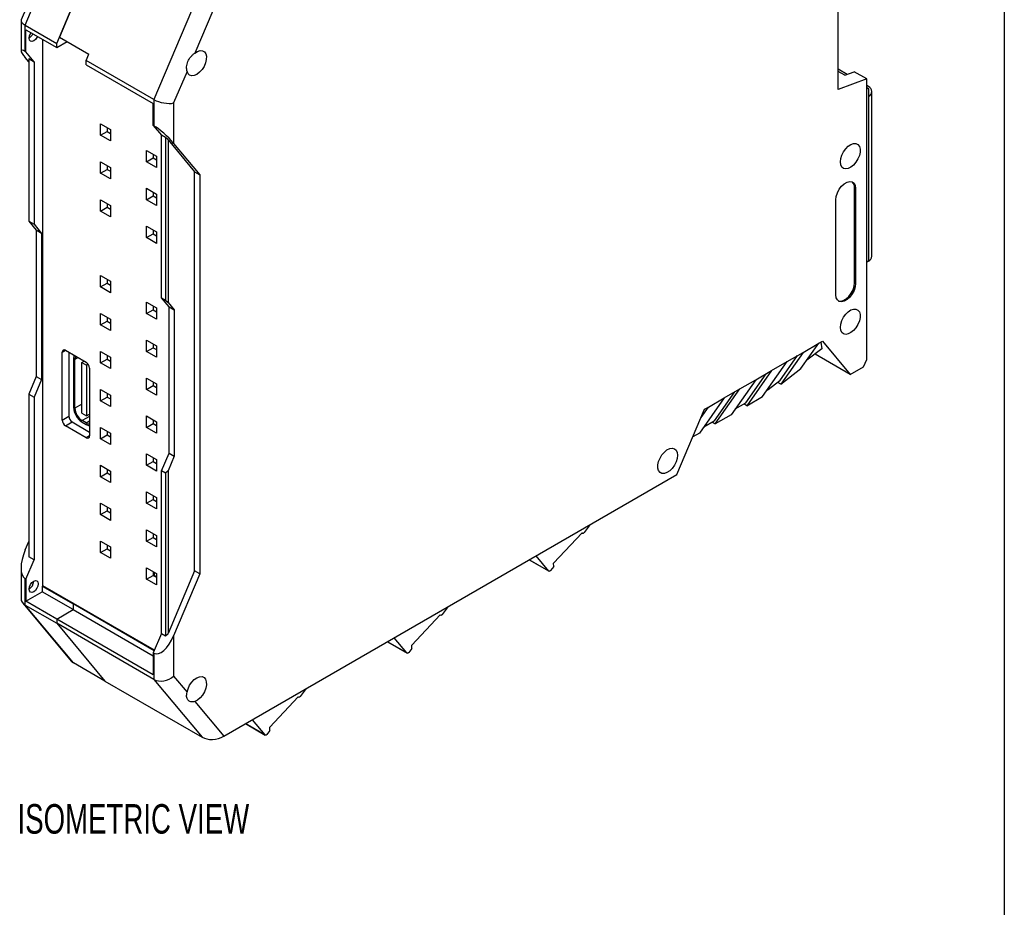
# Model space of a CAD drawing. Header units: millimetres. Extents: x 6 to 273, y 6 to 210.
# Tile 4 of 5: x 202 to 273, y 101 to 164. Entities that reach past the tile are written whole.
import ezdxf

# ---------------------------------------------------------------- set-up
doc = ezdxf.new("R2010")
doc.units = ezdxf.units.MM
doc.layers.add('DIMENSIONS', color=140, linetype='Continuous', lineweight=25)
doc.layers.add('TEXT', color=140, linetype='Continuous', lineweight=25)
doc.styles.add('SLDTEXTSTYLE0', font='TXT', dxfattribs={"width": 0.7})

msp = doc.modelspace()

# ---------------------------------------------------------------- linework, layer by layer
for p, q in [((206.0276, 172.666), (202.512, 164.385)), ((202.7922, 163.9853), (206.2515, 172.1336)), ((261.1285, 159.3683), (261.1285, 171.3986)), ((205.0549, 162.6791), (208.5142, 170.8274)), ((208.5142, 170.8274), (205.248, 163.1339)), ((215.491, 166.7997), (212.0317, 158.6514)), ((217.0412, 166.8783), (214.9672, 161.9929)), ((202.4993, 164.3227), (202.4993, 162.1472)), ((202.7922, 163.9853), (205.0549, 162.6791)), ((202.7922, 162.1073), (202.7922, 163.9853)), ((202.8393, 162.0801), (202.8393, 163.6587)), ((202.8393, 163.6587), (205.0549, 162.3797)), ((204.065, 123.7842), (204.065, 162.9511)), ((205.0549, 162.3797), (205.8047, 162.8125)), ((205.0549, 162.3797), (205.0549, 162.6791)), ((205.248, 163.1339), (207.3693, 161.9092)), ((202.8393, 162.0801), (202.7922, 162.1073)), ((203.4286, 161.3724), (202.8393, 162.0801)), ((207.1762, 161.4544), (207.3693, 161.9092)), ((203.0514, 161.355), (202.7922, 161.6663)), ((203.0514, 161.5901), (203.4286, 161.3724)), ((203.0514, 161.5901), (203.0514, 149.9271)), ((203.4286, 161.3724), (203.4286, 149.7094)), ((212.0317, 158.6514), (207.1762, 161.4544)), ((207.1762, 161.155), (207.1762, 161.4544)), ((207.1762, 161.155), (211.9846, 158.3793)), ((214.4083, 160.6765), (213.4459, 158.4096)), ((261.7774, 160.4625), (261.1285, 160.8371)), ((261.5999, 160.3961), (261.1285, 160.6683)), ((261.5999, 160.3961), (262.2834, 160.6516)), ((263.1791, 160.1345), (262.2834, 160.6516)), ((263.1791, 160.1345), (261.1285, 159.3683)), ((263.1791, 140.0192), (263.1791, 160.1345)), ((263.2969, 159.5852), (263.1791, 159.6533)), ((263.2969, 159.422), (263.1791, 159.4901)), ((263.1791, 159.4643), (263.2969, 159.422)), ((263.2969, 159.422), (263.2969, 158.8777)), ((263.5508, 147.4188), (263.5508, 159.2315)), ((211.9846, 156.8006), (211.9846, 158.3793)), ((212.0317, 158.6514), (212.0317, 156.7734)), ((213.4459, 158.4096), (213.4459, 155.516)), ((263.2969, 158.8777), (263.2969, 147.0651)), ((208.2106, 156.9159), (208.9232, 156.5046)), ((208.2106, 156.0994), (208.2106, 156.9159)), ((208.2106, 156.0994), (208.682, 156.3715)), ((208.682, 156.6438), (208.682, 156.3715)), ((208.682, 156.3715), (208.9232, 156.2323)), ((208.9232, 156.5046), (208.9232, 155.688)), ((211.9846, 156.8006), (212.0317, 156.7734)), ((211.9846, 156.8006), (212.5738, 156.093)), ((208.9232, 155.688), (208.2106, 156.0994)), ((212.8567, 155.9297), (212.5738, 156.093)), ((212.5738, 144.43), (212.5738, 156.093)), ((213.0452, 155.7621), (212.8567, 155.9297)), ((212.8567, 155.9297), (212.8567, 144.2667)), ((213.0452, 155.7621), (214.9544, 153.4693)), ((213.0452, 155.7621), (213.0452, 144.099)), ((213.4459, 155.516), (215.3315, 153.2516)), ((211.5104, 155.011), (212.223, 154.5996)), ((211.5104, 154.1944), (211.5104, 155.011)), ((211.9818, 154.7388), (211.9818, 154.4666)), ((208.2106, 154.1941), (208.9232, 153.7828)), ((208.2106, 153.3776), (208.2106, 154.1941)), ((211.5104, 154.1944), (211.9818, 154.4666)), ((212.223, 153.7831), (211.5104, 154.1944)), ((211.9818, 154.4666), (212.223, 154.3274)), ((212.223, 154.5996), (212.223, 153.7831)), ((208.2106, 153.3776), (208.682, 153.6497)), ((208.9232, 152.9662), (208.2106, 153.3776)), ((208.682, 153.922), (208.682, 153.6497)), ((208.682, 153.6497), (208.9232, 153.5105)), ((208.9232, 153.7828), (208.9232, 152.9662)), ((214.9544, 153.4693), (215.3315, 153.2516)), ((214.9544, 124.8569), (214.9544, 153.4693)), ((215.3315, 153.2516), (215.3315, 124.6392)), ((211.5104, 152.2892), (212.223, 151.8778)), ((211.5104, 151.4726), (211.5104, 152.2892)), ((211.9818, 152.017), (211.9818, 151.7448)), ((262.307, 152.3187), (262.3777, 152.2778)), ((262.307, 145.5142), (262.307, 152.3187)), ((262.3777, 152.2778), (262.3777, 145.4733)), ((208.2106, 151.4723), (208.9232, 151.061)), ((208.2106, 150.6558), (208.2106, 151.4723)), ((208.682, 151.2002), (208.682, 150.9279)), ((211.5104, 151.4726), (211.9818, 151.7448)), ((212.223, 151.0613), (211.5104, 151.4726)), ((211.9818, 151.7448), (212.223, 151.6056)), ((212.223, 151.8778), (212.223, 151.0613)), ((260.9635, 144.6569), (260.9635, 151.4614)), ((208.2106, 150.6558), (208.682, 150.9279)), ((208.9232, 150.2444), (208.2106, 150.6558)), ((208.682, 150.9279), (208.9232, 150.7887)), ((208.9232, 151.061), (208.9232, 150.2444)), ((203.0514, 149.9271), (203.4286, 149.7094)), ((203.0514, 149.9271), (203.5936, 149.2761)), ((203.4286, 149.7094), (203.9707, 149.0584)), ((203.9707, 149.0584), (203.5936, 149.2761)), ((203.5936, 149.2761), (203.5936, 138.7926)), ((211.5104, 149.5674), (212.223, 149.156)), ((211.5104, 148.7508), (211.5104, 149.5674)), ((211.9818, 149.2952), (211.9818, 149.023)), ((212.223, 149.156), (212.223, 148.3395)), ((203.9707, 149.0584), (203.9707, 138.5749)), ((211.5104, 148.7508), (211.9818, 149.023)), ((212.223, 148.3395), (211.5104, 148.7508)), ((211.9818, 149.023), (212.223, 148.8838)), ((263.2969, 147.0651), (263.1791, 146.997)), ((208.2106, 146.0287), (208.9232, 145.6174)), ((208.2106, 145.2122), (208.2106, 146.0287)), ((208.682, 145.7566), (208.682, 145.4843)), ((208.9232, 145.6174), (208.9232, 144.8008)), ((208.2106, 145.2122), (208.682, 145.4843)), ((208.9232, 144.8008), (208.2106, 145.2122)), ((208.682, 145.4843), (208.9232, 145.3451)), ((262.307, 145.5142), (262.3777, 145.4733)), ((211.5104, 144.1238), (212.223, 143.7124)), ((211.5104, 143.3072), (211.5104, 144.1238)), ((212.5738, 144.43), (212.8567, 144.2667)), ((213.1159, 143.7789), (212.5738, 144.43)), ((212.8567, 144.2667), (213.0452, 144.099)), ((211.5104, 143.3072), (211.9818, 143.5794)), ((211.9818, 143.8516), (211.9818, 143.5794)), ((211.9818, 143.5794), (212.223, 143.4402)), ((212.223, 143.7124), (212.223, 142.8959)), ((213.0452, 144.099), (213.4931, 143.5612)), ((213.1159, 143.7789), (213.4931, 143.5612)), ((213.1159, 133.2955), (213.1159, 143.7789)), ((213.4931, 143.5612), (213.4931, 133.0778)), ((208.2106, 143.3069), (208.9232, 142.8956)), ((208.2106, 142.4904), (208.2106, 143.3069)), ((208.2106, 142.4904), (208.682, 142.7625)), ((208.682, 143.0348), (208.682, 142.7625)), ((208.682, 142.7625), (208.9232, 142.6233)), ((208.9232, 142.8956), (208.9232, 142.079)), ((212.223, 142.8959), (211.5104, 143.3072)), ((208.9232, 142.079), (208.2106, 142.4904)), ((211.5104, 141.402), (212.223, 140.9906)), ((211.5104, 140.5854), (211.5104, 141.402)), ((259.7378, 141.1731), (260.0107, 141.3307)), ((260.0107, 141.3307), (262.0006, 138.941)), ((205.4556, 140.5316), (205.6913, 140.6677)), ((205.6913, 140.6677), (207.1809, 139.8077)), ((211.5104, 140.5854), (211.9818, 140.8576)), ((211.9818, 141.1298), (211.9818, 140.8576)), ((211.9818, 140.8576), (212.223, 140.7183)), ((212.223, 140.9906), (212.223, 140.1741)), ((258.4599, 139.3548), (259.7378, 141.1731)), ((258.6065, 140.52), (259.7378, 141.1731)), ((259.9527, 140.7727), (258.8825, 139.9561)), ((259.8752, 141.2525), (259.9527, 140.7727)), ((205.4556, 135.665), (205.4556, 140.5316)), ((205.927, 140.5316), (205.927, 135.9371)), ((206.2688, 140.0588), (206.2688, 136.5749)), ((206.6017, 140.1421), (206.363, 140.0043)), ((206.363, 136.5204), (206.363, 140.0043)), ((206.858, 139.8003), (207.026, 139.8972)), ((208.2106, 140.5851), (208.9232, 140.1738)), ((208.2106, 139.7686), (208.2106, 140.5851)), ((208.2106, 139.7686), (208.682, 140.0407)), ((208.682, 140.313), (208.682, 140.0407)), ((208.682, 140.0407), (208.9232, 139.9015)), ((208.9232, 140.1738), (208.9232, 139.3572)), ((212.223, 140.1741), (211.5104, 140.5854)), ((256.9375, 138.472), (258.2202, 140.297)), ((258.6065, 140.52), (257.0099, 138.2484)), ((257.4751, 139.8669), (258.6065, 140.52)), ((262.0006, 138.941), (259.4681, 140.403)), ((262.9554, 139.4922), (263.1791, 140.0192)), ((206.858, 139.8003), (207.188, 139.6098)), ((206.858, 136.153), (206.858, 139.8003)), ((207.3145, 139.6828), (207.188, 139.6098)), ((207.188, 139.6098), (207.188, 135.9626)), ((207.4167, 139.3995), (207.4167, 134.5329)), ((208.9232, 139.3572), (208.2106, 139.7686)), ((256.3437, 139.2137), (254.5746, 136.6967)), ((255.2124, 138.5606), (256.3437, 139.2137)), ((255.706, 137.3498), (257.4751, 139.8669)), ((256.3437, 139.2137), (257.4751, 139.8669)), ((257.0099, 138.2484), (258.4599, 139.3548)), ((262.0006, 138.941), (262.9554, 139.4922)), ((203.5936, 138.7926), (203.0514, 137.5157)), ((203.9707, 138.5749), (203.4286, 137.298)), ((203.5936, 138.7926), (203.9707, 138.5749)), ((211.5104, 138.6802), (212.223, 138.2688)), ((211.5104, 137.8636), (211.5104, 138.6802)), ((255.2124, 138.5606), (253.4433, 136.0435)), ((254.081, 137.9075), (255.2124, 138.5606)), ((254.493, 136.9071), (255.9574, 138.9908)), ((256.9375, 138.472), (256.1103, 137.8407)), ((208.2106, 137.8633), (208.9232, 137.452)), ((208.2106, 137.0468), (208.2106, 137.8633)), ((211.5104, 137.8636), (211.9818, 138.1358)), ((212.223, 137.4523), (211.5104, 137.8636)), ((211.9818, 138.408), (211.9818, 138.1358)), ((211.9818, 138.1358), (212.223, 137.9965)), ((212.223, 138.2688), (212.223, 137.4523)), ((252.3119, 135.3904), (254.081, 137.9075)), ((252.9496, 137.2544), (254.081, 137.9075)), ((256.1103, 137.8407), (256.0107, 137.7832)), ((257.0099, 138.2484), (256.8019, 138.3685)), ((203.0514, 137.5157), (203.4286, 137.298)), ((203.0514, 137.5157), (203.0514, 125.8527)), ((203.4286, 137.298), (203.4286, 125.635)), ((208.2106, 137.0468), (208.682, 137.3189)), ((208.682, 137.5912), (208.682, 137.3189)), ((208.682, 137.3189), (208.9232, 137.1797)), ((208.9232, 137.452), (208.9232, 136.6354)), ((252.9496, 137.2544), (251.1805, 134.7373)), ((251.8182, 136.6012), (252.9496, 137.2544)), ((253.6947, 137.6845), (252.2303, 135.6009)), ((254.5746, 136.6967), (255.706, 137.3498)), ((206.858, 136.8062), (206.363, 136.5204)), ((208.9232, 136.6354), (208.2106, 137.0468)), ((249.5555, 131.7566), (251.5454, 136.4437)), ((251.298, 135.861), (251.8182, 136.6012)), ((251.5454, 136.4437), (251.8182, 136.6012)), ((253.7479, 136.477), (254.493, 136.9071)), ((254.5746, 136.6967), (254.3516, 136.8255)), ((205.4556, 135.665), (205.927, 135.9371)), ((206.858, 136.153), (207.188, 135.9626)), ((207.4167, 135.9312), (206.8816, 135.6223)), ((207.188, 135.9626), (207.4167, 136.0945)), ((211.5104, 135.9584), (212.223, 135.547)), ((211.5104, 135.1418), (211.5104, 135.9584)), ((211.9818, 135.6862), (211.9818, 135.414)), ((253.4433, 136.0435), (252.3119, 135.3904)), ((205.6913, 135.2567), (206.1627, 135.5289)), ((207.1809, 134.3968), (205.6913, 135.2567)), ((206.1627, 135.5289), (207.4167, 134.805)), ((207.1644, 135.459), (206.8816, 135.6223)), ((206.8816, 135.5134), (207.1644, 135.3501)), ((207.1644, 135.459), (207.4167, 135.6046)), ((208.2106, 135.1415), (208.9232, 134.7302)), ((208.2106, 134.325), (208.2106, 135.1415)), ((211.5104, 135.1418), (211.9818, 135.414)), ((212.223, 134.7305), (211.5104, 135.1418)), ((211.9818, 135.414), (212.223, 135.2747)), ((212.223, 135.547), (212.223, 134.7305)), ((251.4852, 135.1707), (252.2303, 135.6009)), ((252.0888, 135.5192), (252.3119, 135.3904)), ((207.4167, 134.5329), (207.1809, 134.3968)), ((208.2106, 134.325), (208.682, 134.5971)), ((208.9232, 133.9136), (208.2106, 134.325)), ((208.682, 134.8694), (208.682, 134.5971)), ((208.682, 134.5971), (208.9232, 134.4579)), ((208.9232, 134.7302), (208.9232, 133.9136)), ((251.1805, 134.7373), (250.7042, 134.4623)), ((211.5104, 133.2366), (212.223, 132.8252)), ((211.5104, 132.42), (211.5104, 133.2366)), ((211.9818, 132.9644), (211.9818, 132.6921)), ((212.223, 132.8252), (212.223, 132.0087)), ((212.5738, 132.0185), (213.1159, 133.2955)), ((213.4931, 133.0778), (213.0452, 132.0229)), ((213.1159, 133.2955), (213.4931, 133.0778)), ((208.2106, 132.4197), (208.9232, 132.0084)), ((208.2106, 131.6032), (208.2106, 132.4197)), ((208.682, 132.1476), (208.682, 131.8753)), ((211.5104, 132.42), (211.9818, 132.6921)), ((212.223, 132.0087), (211.5104, 132.42)), ((211.9818, 132.6921), (212.223, 132.5529)), ((208.2106, 131.6032), (208.682, 131.8753)), ((208.9232, 131.1918), (208.2106, 131.6032)), ((208.682, 131.8753), (208.9232, 131.7361)), ((208.9232, 132.0084), (208.9232, 131.1918)), ((212.8567, 131.8553), (212.5738, 132.0185)), ((212.5738, 120.3555), (212.5738, 132.0185)), ((213.0452, 132.0229), (212.8567, 131.8553)), ((212.8567, 131.8553), (212.8567, 120.1922)), ((213.0452, 132.0229), (213.0452, 120.3599)), ((217.0412, 112.9866), (249.5555, 131.7566)), ((211.5104, 130.5148), (212.223, 130.1034)), ((211.5104, 129.6982), (211.5104, 130.5148)), ((211.9818, 130.2426), (211.9818, 129.9703)), ((212.223, 130.1034), (212.223, 129.2869)), ((208.2106, 129.6979), (208.9232, 129.2866)), ((208.2106, 128.8814), (208.2106, 129.6979)), ((208.682, 129.4258), (208.682, 129.1535)), ((208.9232, 129.2866), (208.9232, 128.47)), ((211.5104, 129.6982), (211.9818, 129.9703)), ((212.223, 129.2869), (211.5104, 129.6982)), ((211.9818, 129.9703), (212.223, 129.8311)), ((208.2106, 128.8814), (208.682, 129.1535)), ((208.9232, 128.47), (208.2106, 128.8814)), ((208.682, 129.1535), (208.9232, 129.0143)), ((243.3296, 128.1625), (242.9016, 127.5946)), ((211.5104, 127.7929), (212.223, 127.3816)), ((211.5104, 126.9764), (211.5104, 127.7929)), ((211.5104, 126.9764), (211.9818, 127.2485)), ((211.9818, 127.5208), (211.9818, 127.2485)), ((211.9818, 127.2485), (212.223, 127.1093)), ((212.223, 127.3816), (212.223, 126.5651)), ((242.7533, 127.5729), (240.7144, 125.3965)), ((242.7444, 127.5634), (242.7836, 127.5407)), ((242.7712, 127.5513), (242.7464, 127.5656)), ((242.7533, 127.5729), (242.7712, 127.5513)), ((202.7922, 126.348), (203.0514, 126.9587)), ((208.2106, 126.9761), (208.9232, 126.5648)), ((208.2106, 126.1596), (208.2106, 126.9761)), ((208.682, 126.704), (208.682, 126.4317)), ((208.9232, 126.5648), (208.9232, 125.7482)), ((212.223, 126.5651), (211.5104, 126.9764)), ((203.4286, 125.635), (203.0514, 125.8527)), ((208.2106, 126.1596), (208.682, 126.4317)), ((208.9232, 125.7482), (208.2106, 126.1596)), ((208.682, 126.4317), (208.9232, 126.2925)), ((240.3713, 124.8362), (239.4611, 125.9293)), ((202.4993, 125.0507), (202.4993, 122.8752)), ((202.8393, 124.247), (203.4286, 125.635)), ((211.5104, 125.0711), (212.223, 124.6598)), ((211.5104, 124.2546), (211.5104, 125.0711)), ((238.9665, 125.6438), (240.3837, 124.8256)), ((240.3713, 124.8362), (238.9694, 125.6455)), ((240.7254, 125.1606), (240.4982, 124.8749)), ((240.7254, 125.1606), (240.7144, 125.3965)), ((211.5104, 124.2546), (211.9818, 124.5267)), ((211.9818, 124.799), (211.9818, 124.5267)), ((211.9818, 124.5267), (212.223, 124.3875)), ((212.223, 124.6598), (212.223, 123.8433)), ((214.9544, 124.8569), (213.0452, 120.3599)), ((215.3315, 124.6392), (213.4459, 120.1977)), ((215.3315, 124.6392), (214.9544, 124.8569)), ((202.8393, 124.247), (202.7922, 124.2742)), ((202.7922, 122.3962), (202.7922, 124.2742)), ((202.8393, 124.247), (202.8393, 122.6684)), ((204.065, 123.7842), (204.0178, 123.757)), ((204.0178, 123.757), (204.0178, 123.3487)), ((204.0178, 123.757), (206.2334, 122.4779)), ((212.068, 119.1641), (204.065, 123.7842)), ((212.223, 123.8433), (211.5104, 124.2546)), ((202.8393, 122.6684), (204.0178, 123.3487)), ((206.2334, 122.0697), (204.0178, 123.3487)), ((202.6214, 122.5378), (206.0862, 118.3769)), ((202.7922, 122.3962), (205.0549, 121.0899)), ((206.2515, 118.2419), (202.7922, 122.3962)), ((205.0549, 121.3893), (202.8393, 122.6684)), ((206.2806, 122.5051), (206.2334, 122.4779)), ((212.0494, 119.1204), (206.2334, 122.4779)), ((206.2334, 122.4779), (206.2334, 122.0697)), ((233.1472, 122.2843), (232.7192, 121.7164)), ((205.0549, 121.3893), (206.2334, 122.0697)), ((206.2334, 122.0697), (211.9846, 118.7496)), ((232.5708, 121.6947), (230.532, 119.5183)), ((232.562, 121.6852), (232.6012, 121.6626)), ((232.5888, 121.6731), (232.564, 121.6874)), ((232.5708, 121.6947), (232.5888, 121.6731)), ((205.0549, 121.3893), (205.0549, 121.0899)), ((211.9846, 117.3889), (205.0549, 121.3893)), ((212.0317, 117.0623), (205.0549, 121.0899)), ((205.0549, 121.0899), (208.5142, 116.9357)), ((212.5738, 120.3555), (211.9846, 118.9676)), ((212.5738, 120.3555), (212.8567, 120.1922)), ((212.8567, 120.1922), (213.0452, 120.3599)), ((213.4459, 120.1977), (213.4459, 117.3042)), ((228.7841, 119.7656), (230.2013, 118.9475)), ((230.1889, 118.958), (228.787, 119.7673)), ((230.1889, 118.958), (229.2787, 120.0511)), ((230.543, 119.2824), (230.532, 119.5183)), ((211.9846, 118.9676), (212.0317, 118.9403)), ((211.9846, 118.9676), (211.9846, 117.3889)), ((212.0317, 118.9403), (212.0317, 117.0623)), ((230.543, 119.2824), (230.3158, 118.9967)), ((208.5142, 116.9357), (206.2515, 118.2419)), ((213.4459, 117.3042), (214.4083, 116.1484)), ((208.5142, 116.9357), (215.491, 112.908)), ((212.0317, 117.0623), (215.491, 112.908)), ((222.9647, 116.4061), (222.5368, 115.8382)), ((214.9672, 115.4773), (217.0412, 112.9866)), ((222.3884, 115.8165), (220.3496, 113.6401)), ((222.3796, 115.807), (222.4188, 115.7844)), ((222.4064, 115.7949), (222.3816, 115.8092)), ((222.3884, 115.8165), (222.4064, 115.7949)), ((218.6017, 113.8874), (220.0189, 113.0693)), ((220.0065, 113.0798), (218.6046, 113.8891)), ((220.0065, 113.0798), (219.0962, 114.1729)), ((220.3606, 113.4042), (220.1334, 113.1186)), ((220.3606, 113.4042), (220.3496, 113.6401))]:
    msp.add_line(p, q)
at = {"flags": 128}
for points in [[(203.671, 163.1785), (203.6383, 163.1156), (203.5313, 162.9712), (203.405, 162.8693), (203.2787, 162.8254), (203.1717, 162.8462), (203.1001, 162.9286), (203.075, 163.0599), (203.1001, 163.2202), (203.1717, 163.3851), (203.2097, 163.4449)], [(214.9672, 161.9929), (215.1602, 162.1145), (215.3484, 162.1727), (215.5177, 162.1631), (215.6556, 162.0863), (215.7516, 161.9482), (215.7987, 161.759), (215.7934, 161.5329), (215.7359, 161.2867), (215.6307, 161.0389), (215.4855, 160.8079), (215.3113, 160.6109), (215.121, 160.4627), (214.9288, 160.3744), (214.749, 160.3524), (214.5952, 160.3986), (214.4787, 160.5093), (214.4083, 160.6765)], [(261.2935, 154.1832), (261.3197, 154.4186), (261.3964, 154.6669), (261.5179, 154.9095), (261.6753, 155.1286), (261.8567, 155.3078), (262.0488, 155.4339), (262.2374, 155.4975), (262.4084, 155.4939), (262.5491, 155.4234), (262.6491, 155.2911), (262.7011, 155.107), (262.7011, 154.8846), (262.6491, 154.6405), (262.5491, 154.3927), (262.4084, 154.1597), (262.2374, 153.9587), (262.0488, 153.8046), (261.8567, 153.7089), (261.6753, 153.6786), (261.5179, 153.716), (261.3964, 153.8184), (261.3197, 153.978), (261.2935, 154.1832)], [(260.9635, 151.4614), (260.9921, 151.708), (261.0757, 151.9677), (261.2075, 152.2194), (261.3769, 152.4428), (261.57, 152.6198), (261.7712, 152.736), (261.9643, 152.782), (262.1337, 152.754), (262.2655, 152.6545), (262.3491, 152.4913), (262.3777, 152.2778)], [(262.3777, 145.4733), (262.3491, 145.2267), (262.2655, 144.9671), (262.1337, 144.7153), (261.9643, 144.4919), (261.7712, 144.315), (261.57, 144.1988), (261.3769, 144.1528), (261.2075, 144.1807), (261.0757, 144.2803), (260.9921, 144.4434), (260.9635, 144.6569)], [(261.1365, 144.2217), (261.1368, 144.2215), (261.3061, 144.1936), (261.4993, 144.2396), (261.7005, 144.3558), (261.8936, 144.5328), (262.0629, 144.7562), (262.1947, 145.0079), (262.2783, 145.2676), (262.307, 145.5142)], [(261.2935, 142.3161), (261.3197, 142.5516), (261.3964, 142.7998), (261.5179, 143.0425), (261.6753, 143.2615), (261.8567, 143.4408), (262.0488, 143.5668), (262.2374, 143.6304), (262.4084, 143.6268), (262.5491, 143.5563), (262.6491, 143.4241), (262.7011, 143.2399), (262.7011, 143.0176), (262.6491, 142.7734), (262.5491, 142.5257), (262.4084, 142.2927), (262.2374, 142.0916), (262.0488, 141.9376), (261.8567, 141.8418), (261.6753, 141.8115), (261.5179, 141.849), (261.3964, 141.9513), (261.3197, 142.111), (261.2935, 142.3161)], [(249.6026, 133.1448), (249.5764, 132.9093), (249.4997, 132.6611), (249.3782, 132.4184), (249.2208, 132.1994), (249.0394, 132.0201), (248.8473, 131.8941), (248.6587, 131.8305), (248.4878, 131.8341), (248.347, 131.9046), (248.247, 132.0368), (248.195, 132.221), (248.195, 132.4433), (248.247, 132.6875), (248.347, 132.9352), (248.4878, 133.1682), (248.6587, 133.3693), (248.8473, 133.5233), (249.0394, 133.6191), (249.2208, 133.6494), (249.3782, 133.6119), (249.4997, 133.5096), (249.5764, 133.3499), (249.6026, 133.1448)], [(242.9016, 127.5946), (242.8852, 127.5753), (242.8675, 127.5591), (242.8491, 127.5466), (242.8307, 127.5384), (242.8131, 127.5347), (242.7969, 127.5357), (242.7828, 127.5413), (242.7712, 127.5513)], [(240.4982, 124.8749), (240.482, 124.8568), (240.4645, 124.8416), (240.4466, 124.8301), (240.4288, 124.8227), (240.4118, 124.8195), (240.3961, 124.8208), (240.3825, 124.8264), (240.3713, 124.8362)], [(203.735, 123.9203), (203.7099, 123.76), (203.6383, 123.5951), (203.5313, 123.4507), (203.405, 123.3487), (203.2787, 123.3049), (203.1717, 123.3257), (203.1001, 123.408), (203.075, 123.5393), (203.1001, 123.6996), (203.1717, 123.8645), (203.2787, 124.0089), (203.405, 124.1109), (203.5313, 124.1547), (203.6383, 124.1339), (203.7099, 124.0516), (203.735, 123.9203)], [(232.7192, 121.7164), (232.7028, 121.6971), (232.6851, 121.6809), (232.6666, 121.6685), (232.6483, 121.6602), (232.6307, 121.6565), (232.6145, 121.6575), (232.6003, 121.6631), (232.5888, 121.6731)], [(230.3158, 118.9967), (230.2995, 118.9786), (230.2821, 118.9635), (230.2642, 118.9519), (230.2464, 118.9445), (230.2293, 118.9413), (230.2137, 118.9426), (230.2001, 118.9482), (230.1889, 118.958)], [(214.4083, 116.1484), (214.4787, 116.3968), (214.5952, 116.6421), (214.749, 116.8659), (214.9288, 117.0514), (215.121, 117.185), (215.3113, 117.2566), (215.4855, 117.2608), (215.6307, 117.1973), (215.7359, 117.071), (215.7934, 116.8911), (215.7987, 116.6712), (215.7516, 116.4277), (215.6556, 116.1786), (215.5177, 115.9427), (215.3484, 115.7376), (215.1602, 115.5785), (214.9672, 115.4773)], [(222.5368, 115.8382), (222.5204, 115.8189), (222.5026, 115.8027), (222.4842, 115.7903), (222.4659, 115.782), (222.4482, 115.7783), (222.4321, 115.7793), (222.4179, 115.7849), (222.4064, 115.7949)], [(220.1334, 113.1186), (220.1171, 113.1004), (220.0997, 113.0853), (220.0817, 113.0738), (220.0639, 113.0663), (220.0469, 113.0631), (220.0313, 113.0644), (220.0177, 113.07), (220.0065, 113.0798)]]:
    msp.add_lwpolyline(points, dxfattribs=at)
for centre, radius, start, end in [((202.6869, 163.6629), 0.7172, 302.768699, 335.814906), ((263.1627, 159.2315), 0.3784, 290.783421, 69.216579), ((261.7989, 152.3687), 0.5106, 354.376098, 48.985149), ((263.1171, 147.4621), 0.4359, 294.374658, 354.305201), ((205.5993, 140.5549), 0.1456, 50.796715, 189.214037), ((206.8284, 140.078), 0.56, 155.92948, 181.968256), ((206.816, 140.0234), 0.4533, 150.553659, 182.414404), ((206.9049, 139.3762), 0.5123, 2.605478, 57.394522), ((207.5993, 136.6354), 1.3319, 182.605478, 237.394522), ((207.4889, 136.5717), 1.127, 182.605478, 237.394522), ((205.9673, 135.6883), 0.5123, 182.605478, 237.394522), ((206.4388, 135.9604), 0.5123, 182.605478, 237.394522), ((207.4045, 135.8346), 0.4457, 237.414171, 271.563434), ((207.4579, 135.8179), 0.5522, 237.897538, 265.716706), ((207.273, 134.5096), 0.1456, 230.796715, 9.214037), ((212.3733, 124.6701), 0.3345, 164.560614, 222.988919), ((202.6886, 124.1434), 0.7172, 302.605479, 357.394521)]:
    msp.add_arc(centre, radius, start, end)
for centre, major_axis, ratio, start_param, end_param in [((203.4993, 164.1516), (0.9968, -0.2028), 0.3925966, 3.0618752, 4.0067082), ((203.4993, 161.2581), (0.9875, -0.9271), 0.169946, 2.5144127, 4.0852091), ((212.7388, 158.8178), (0.9968, -0.2028), 0.3925966, 4.0067082, 5.5775046), ((212.7388, 155.9242), (0.9875, -0.9271), 0.169946, 0.9436164, 2.5144127), ((203.4993, 125.9398), (0.657, 1.6896), 0.4461869, 1.5022389, 3.0730352), ((203.4993, 123.0462), (0.969, 0.3506), 0.7047049, 2.8919204, 3.6773186), ((212.7388, 120.6059), (0.657, 1.6896), 0.4461869, 3.0730352, 4.6438315), ((207.0946, 118.7286), (1.0967, 0.1618), 0.5601606, 3.4709823, 3.757036), ((212.7388, 117.7124), (0.969, 0.3506), 0.7047049, 3.6773186, 5.2481149), ((216.3341, 113.3948), (1.0967, 0.1618), 0.5601606, 3.757036, 5.3278323)]:
    msp.add_ellipse(centre, major_axis=major_axis, ratio=ratio, start_param=start_param, end_param=end_param)
for points in [[(214.4083, 160.6765), (214.397, 160.7243), (214.3881, 160.7768), (214.3777, 160.889), (214.3763, 160.9495), (214.3835, 161.0726), (214.392, 161.1353), (214.421, 161.2619), (214.4415, 161.3256), (214.5194, 161.5091), (214.5956, 161.6254), (214.7278, 161.778), (214.7754, 161.8263), (214.8711, 161.9146), (214.9195, 161.9552), (214.9672, 161.9929)], [(214.9672, 115.4773), (214.9195, 115.46), (214.8712, 115.4506), (214.7757, 115.4452), (214.7281, 115.4495), (214.6399, 115.47), (214.599, 115.4862), (214.5257, 115.5294), (214.4936, 115.5565), (214.4157, 115.65), (214.3871, 115.7307), (214.3763, 115.8716), (214.3777, 115.9229), (214.3881, 116.0306), (214.397, 116.0875), (214.4083, 116.1484)]]:
    msp.add_open_spline(points, degree=3, knots=[0, 0, 0, 0, 0.125, 0.125, 0.25, 0.25, 0.375, 0.375, 0.5, 0.5, 0.75, 0.75, 0.875, 0.875, 1, 1, 1, 1])
at = {"layer": 'TEXT'}
msp.add_line((273.05, 209.55), (273.05, 6.35), dxfattribs=at)

# ---------------------------------------------------------------- texts
at = {"layer": 'DIMENSIONS', "insert": (202.2453, 108.1158), "char_height": 2.116667, "attachment_point": 1, "style": 'SLDTEXTSTYLE0'}
msp.add_mtext('ISOMETRIC VIEW', dxfattribs=at)

doc.saveas('drawing.dxf')
